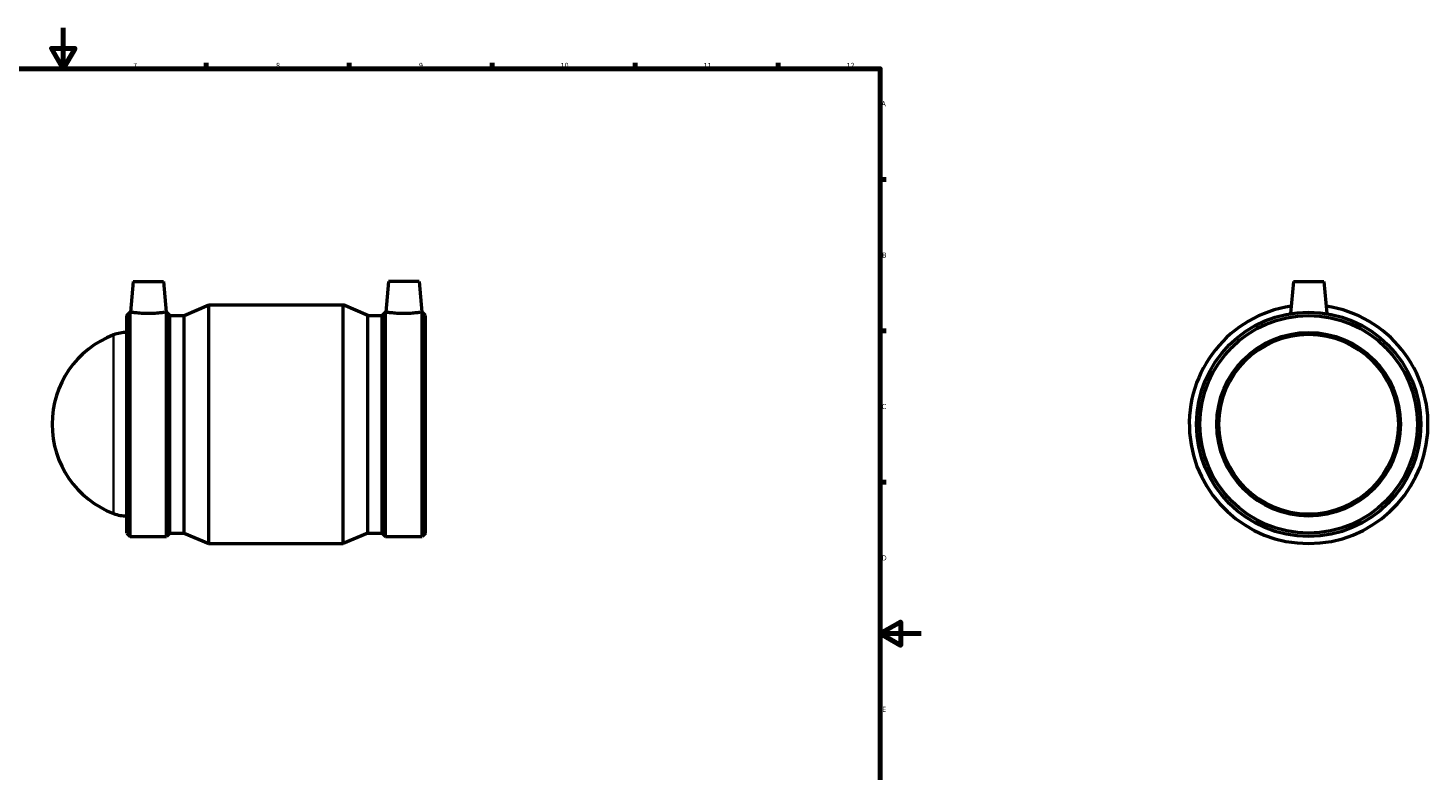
# Model space of a CAD drawing. Header units: millimetres. Extents: x -91 to 1265, y -142 to 1632.
# Tile 3 of 6: x 403 to 1089, y 230 to 594. Entities that reach past the tile are written whole.
import ezdxf

# ---------------------------------------------------------------- set-up
doc = ezdxf.new("R2010")
doc.units = ezdxf.units.MM
for name, color, linetype, lineweight in [('Border (ISO)', 7, 'Continuous', 70), ('Visible (ISO)', 7, 'Continuous', 50), ('Visible Narrow (ISO)', 7, 'Continuous', 35)]:
    doc.layers.add(name, color=color, linetype=linetype, lineweight=lineweight)
doc.styles.add('Note Text (ISO)', font='tahoma.ttf')

# ---------------------------------------------------------------- blocks, each defined once
blk = doc.blocks.new('Borders Default Border')
at = {"layer": 'Border (ISO)'}
for p, q in [((490.58, 574), (490.58, 576.9)), ((560.67, 574), (560.67, 576.9)), ((630.75, 574), (630.75, 576.9)), ((700.83, 574), (700.83, 576.9)), ((770.92, 574), (770.92, 576.9)), ((821, 519.75), (823.9, 519.75)), ((821, 445.5), (823.9, 445.5)), ((821, 371.25), (823.9, 371.25))]:
    blk.add_line(p, q, dxfattribs=at)
at = {"layer": 'Border (ISO)', "flags": 128}
for points in [[(420.5, 594), (420.5, 574), (414.73, 584), (426.27, 584), (420.5, 574)], [(20, 20), (20, 574), (821, 574), (821, 20), (20, 20)], [(841, 297), (821, 297), (831, 302.77), (831, 291.23), (821, 297)]]:
    blk.add_lwpolyline(points, dxfattribs=at)
at = {"layer": 'Border (ISO)', "color": 232, "true_color": 0xca0064, "char_height": 2.5, "attachment_point": 7, "style": 'Note Text (ISO)'}
for s, insert in [('7', (454.77, 574.4)), ('8', (524.81, 574.34)), ('9', (594.88, 574.35)), ('10', (664.29, 574.35)), ('11', (734.37, 574.4)), ('12', (804.46, 574.4)), ('A', (821.59, 555.62)), ('B', (821.89, 481.37)), ('C', (821.73, 407.08)), ('D', (821.73, 332.88)), ('E', (821.94, 258.63))]:
    blk.add_mtext(s, dxfattribs=dict(at, insert=insert))

msp = doc.modelspace()

# ---------------------------------------------------------------- linework, layer by layer
at = {"layer": 'Visible (ISO)'}
for p, q in [((454.716, 469.677), (453.403, 454.667)), ((454.716, 469.677), (469.716, 469.677)), ((469.716, 469.677), (471.029, 454.667)), ((579.946, 469.677), (578.633, 454.667)), ((594.946, 469.677), (579.946, 469.677)), ((594.946, 469.677), (596.259, 454.667)), ((1023.464, 469.677), (1022.087, 453.946)), ((1023.464, 469.677), (1038.464, 469.677)), ((1038.464, 469.677), (1039.84, 453.946)), ((451.631, 453.018), (453.281, 454.667)), ((451.631, 346.337), (451.631, 453.018)), ((453.281, 344.687), (453.281, 454.667)), ((453.281, 454.667), (453.403, 454.667)), ((471.029, 454.667), (471.152, 454.667)), ((471.152, 344.687), (471.152, 454.667)), ((472.801, 453.018), (471.152, 454.667)), ((472.801, 346.337), (472.801, 453.018)), ((472.801, 453.018), (479.858, 453.018)), ((479.858, 453.018), (491.891, 458.177)), ((479.858, 346.337), (479.858, 453.018)), ((491.891, 341.177), (491.891, 458.177)), ((491.891, 458.177), (557.771, 458.177)), ((557.771, 341.177), (557.771, 458.177)), ((569.805, 453.018), (557.771, 458.177)), ((569.805, 346.337), (569.805, 453.018)), ((569.805, 453.018), (576.861, 453.018)), ((576.861, 453.018), (578.511, 454.667)), ((576.861, 346.337), (576.861, 453.018)), ((578.511, 344.687), (578.511, 454.667)), ((578.511, 454.667), (578.633, 454.667)), ((596.259, 454.667), (596.382, 454.667)), ((596.382, 344.687), (596.382, 454.667)), ((598.031, 453.018), (596.382, 454.667)), ((598.031, 346.337), (598.031, 453.018)), ((451.631, 346.337), (453.281, 344.687)), ((453.281, 344.687), (471.152, 344.687)), ((472.801, 346.337), (471.152, 344.687)), ((472.801, 346.337), (479.858, 346.337)), ((479.858, 346.337), (491.891, 341.177)), ((569.805, 346.337), (557.771, 341.177)), ((569.805, 346.337), (576.861, 346.337)), ((576.861, 346.337), (578.511, 344.687)), ((578.511, 344.687), (596.382, 344.687)), ((598.031, 346.337), (596.382, 344.687)), ((491.891, 341.177), (557.771, 341.177))]:
    msp.add_line(p, q, dxfattribs=at)
for radius in [54.99, 53.34, 45]:
    msp.add_circle((1030.964, 399.677), radius, dxfattribs=at)
for centre, radius, start, end in [((1030.964, 399.677), 58.5, 98.415213, 81.584787), ((461.928, 399.677), 46.897, 110.874951, 249.125049), ((451.631, 426.677), 18, 90, 110.874951), ((451.631, 372.677), 18, 249.125049, 270)]:
    msp.add_arc(centre, radius, start, end, dxfattribs=at)
for points, knots in [([(471.029, 454.667), (471.029, 454.667), (470.809, 454.63), (469.915, 454.496), (469.24, 454.4), (467.681, 454.219), (466.691, 454.122), (464.515, 453.985), (463.33, 453.946), (461.103, 453.946), (459.917, 453.985), (457.742, 454.122), (456.751, 454.219), (455.192, 454.4), (454.518, 454.496), (453.623, 454.63), (453.403, 454.667), (453.403, 454.667)], [1.3352054, 1.3352054, 1.3352054, 1.3352054, 1.668726, 1.668726, 2.0022465, 2.0022465, 2.3363287, 2.3363287, 2.6704108, 2.6704108, 3.0044929, 3.0044929, 3.338575, 3.338575, 3.6720956, 3.6720956, 4.0056162, 4.0056162, 4.0056162, 4.0056162]), ([(596.259, 454.667), (596.259, 454.667), (596.039, 454.63), (595.145, 454.496), (594.47, 454.4), (592.911, 454.219), (591.921, 454.122), (589.745, 453.985), (588.56, 453.946), (587.446, 453.946), (586.333, 453.946), (585.147, 453.985), (582.972, 454.122), (581.981, 454.219), (580.422, 454.4), (579.748, 454.496), (578.853, 454.63), (578.633, 454.667), (578.633, 454.667)], [4.0056162, 4.0056162, 4.0056162, 4.0056162, 4.3391367, 4.3391367, 4.6726573, 4.6726573, 5.0067394, 5.0067394, 5.3408216, 5.3408216, 5.3408216, 5.6749037, 5.6749037, 6.0089858, 6.0089858, 6.3425064, 6.3425064, 6.6760269, 6.6760269, 6.6760269, 6.6760269])]:
    msp.add_open_spline(points, degree=3, knots=knots, dxfattribs=at)
at = {"layer": 'Visible Narrow (ISO)'}
msp.add_line((445.217, 356.398), (445.217, 442.956), dxfattribs=at)
msp.add_circle((1030.964, 399.677), 43.818, dxfattribs=at)

# ---------------------------------------------------------------- block references
msp.add_blockref('Borders Default Border', (0, 0))

doc.saveas('drawing.dxf')
